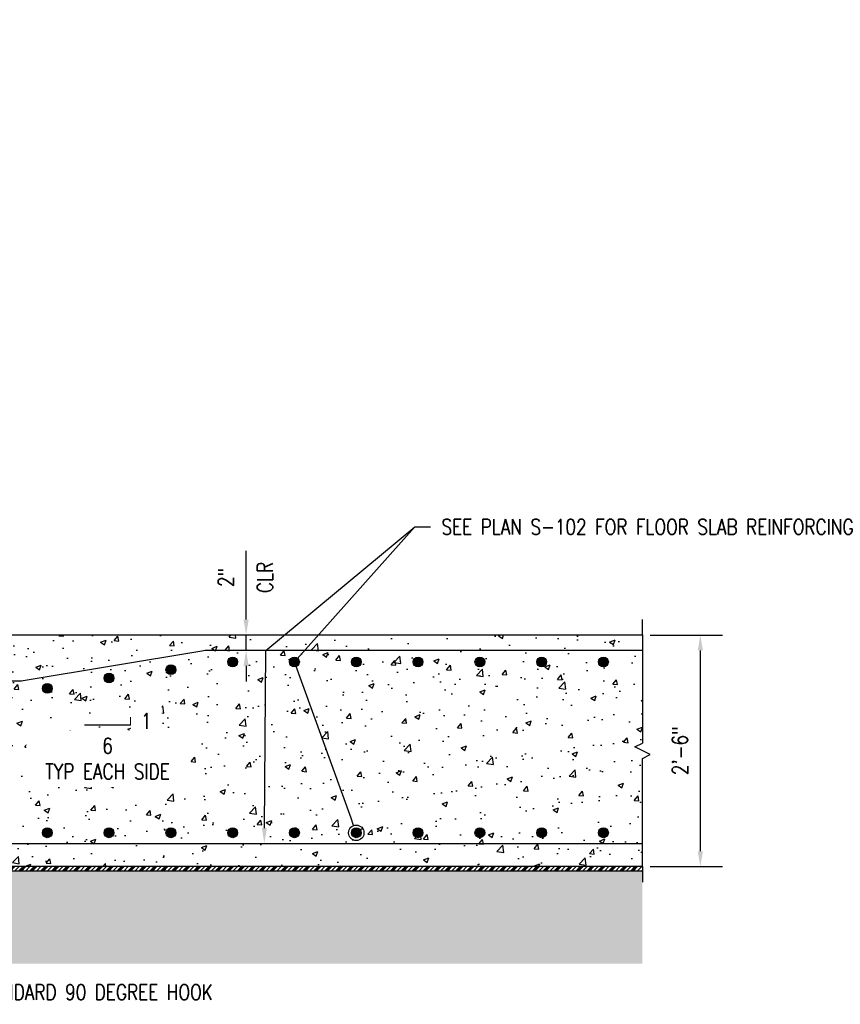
# Model space of a CAD drawing. Header units: inches. Extents: x -2185 to -513, y -77 to 231.
# Tile 3 of 12: x -1473 to -1367, y -53 to 74. Entities that reach past the tile are written whole.
import ezdxf
from ezdxf import colors
from ezdxf.entities.mleader import LeaderData, LeaderLine
from ezdxf.math import Vec2, Vec3

# ---------------------------------------------------------------- set-up
doc = ezdxf.new("R2010")
doc.units = ezdxf.units.IN
doc.header["$MEASUREMENT"] = 0
for name, color, linetype in [('A-DETL-GENF', 3, 'Continuous'), ('A-DETL-THIN', 1, 'Continuous'), ('A-DETL-WIDE', 5, 'Continuous'), ('A-FLOR', 5, 'Continuous'), ('A-WALL-PATT', 8, 'Continuous'), ('G-ANNO-SYMB', 2, 'Continuous'), ('S-ANNO-DIMS', 1, 'Continuous'), ('S-ANNO-NOTE', 2, 'Continuous')]:
    doc.layers.add(name, color=color, linetype=linetype)
doc.styles.add('Annotative', font='romans.shx', dxfattribs={"width": 0.8, "height": 0.125})
doc.dimstyles.new('Annotative', dxfattribs={"dimscale": 0, "dimtxt": 0.125, "dimasz": 0.125, "dimexe": 0.18, "dimexo": 0.0625, "dimgap": 0.09, "dimtad": 1, "dimdec": 3, "dimzin": 3, "dimdsep": 46, "dimlunit": 4, "dimtxsty": 'Annotative', "dimcen": 0.09, "dimclrt": 2, "dimazin": 2, "dimtfac": 1, "dimtdec": 3, "dimtmove": 0, "dimatfit": 0, "dimfxl": 1, "dimtfill": 1, "dimfrac": 2, "dimtolj": 1, "dimtzin": 0, "dimarcsym": 0})

# ---------------------------------------------------------------- blocks, each defined once
blk = doc.blocks.new('_DotBlank')
at = {"color": 0, "linetype": 'ByBlock', "lineweight": -2}
blk.add_line((-0.5, 0), (-1, 0), dxfattribs=at)
blk.add_circle((0, 0), 0.5, dxfattribs=at)
blk = doc.blocks.new('*U26')
for p, q in [((0.5, 1), (-0.5, -1)), ((1, 0), (0.5, 1)), ((-15, 0), (-17, 0)), ((-15, 0), (-1, 0)), ((-0.5, -1), (-1, 0)), ((15, 0), (1, 0)), ((15, 0), (17, 0))]:
    blk.add_line(p, q)
blk = doc.blocks.new('*D55')
at = {"layer": 'Defpoints', "color": 0, "transparency": 16777216}
for p in [(-1392.76, -5.37), (-1392.76, -35.37), (-1385.26, -35.37)]:
    blk.add_point(p, dxfattribs=at)
at = {"layer": 'S-ANNO-DIMS', "color": 0, "lineweight": -2, "transparency": 16777216}
for p, q in [((-1391.76, -5.37), (-1382.38, -5.37)), ((-1385.26, -7.37), (-1385.26, -33.37)), ((-1391.76, -35.37), (-1382.38, -35.37))]:
    blk.add_line(p, q, dxfattribs=at)
at = {"layer": 'S-ANNO-DIMS', "color": 0, "transparency": 16777216}
for points in [[(-1385.59, -7.37), (-1384.92, -7.37), (-1385.26, -5.37)], [(-1385.59, -33.37), (-1384.92, -33.37), (-1385.26, -35.37)]]:
    blk.add_solid(points, dxfattribs=at)
at = {"layer": 'S-ANNO-DIMS', "color": 2, "transparency": 16777216, "insert": (-1387.89, -20.37), "char_height": 2, "attachment_point": 5, "rotation": 90, "style": 'Annotative', "bg_fill": 3, "box_fill_scale": 1.25, "bg_fill_color": 256, "bg_fill_true_color": 13158600, "bg_fill_transparency": 0}
blk.add_mtext('\\A1;2\'-6"', dxfattribs=at)
blk = doc.blocks.new('*D67')
at = {"layer": 'Defpoints', "color": 0, "transparency": 16777216}
for p in [(-1448.91, -5.37), (-1444.06, -5.37), (-1448.91, -7.37)]:
    blk.add_point(p, dxfattribs=at)
at = {"layer": 'S-ANNO-DIMS', "color": 0, "lineweight": -2, "transparency": 16777216}
for p, q in [((-1444.06, -3.37), (-1444.06, 5.55)), ((-1444.06, -7.37), (-1444.06, -5.37)), ((-1444.06, -9.37), (-1444.06, -11.37))]:
    blk.add_line(p, q, dxfattribs=at)
at = {"layer": 'S-ANNO-DIMS', "color": 0, "transparency": 16777216}
for points in [[(-1444.39, -3.37), (-1443.73, -3.37), (-1444.06, -5.37)], [(-1444.39, -9.37), (-1443.73, -9.37), (-1444.06, -7.37)]]:
    blk.add_solid(points, dxfattribs=at)
at = {"layer": 'S-ANNO-DIMS', "color": 2, "transparency": 16777216, "char_height": 2, "attachment_point": 5, "rotation": 90, "style": 'Annotative', "bg_fill": 3, "box_fill_scale": 1.25, "bg_fill_color": 256, "bg_fill_true_color": 13158600, "bg_fill_transparency": 0}
for s, insert in [('\\A1;CLR', (-1441.62, 2.09)), ('\\A1;2"', (-1446.69, 2.09))]:
    blk.add_mtext(s, dxfattribs=dict(at, insert=insert))
blk = doc.blocks.new('Reinforcing Bar Section_USACE - __10')
h = blk.add_hatch(color=256)
h.dxf.hatch_style = 1
h.paths.add_polyline_path([(0.635, 0, 1), (-0.635, 0, 1)])
blk.add_circle((0, 0), 0.635)

msp = doc.modelspace()

# ---------------------------------------------------------------- hatches: boundary and pattern name
at = {"layer": 'A-DETL-THIN'}
h = msp.add_hatch(dxfattribs=at)
h.set_pattern_fill('PLASTI', color=256, scale=4, angle=45)
h.set_pattern_definition([(45, (0, -8.1265), (-0.7071068, 0.7071068), []), (45, (-0.0884, -8.0381), (-0.7071068, 0.7071068), []), (45, (-0.1768, -7.9497), (-0.7071068, 0.7071068), []), (45, (-0.4419, -7.6845), (-0.7071068, 0.7071068), [])])
h.paths.add_polyline_path([(-1392.7587, -35.3677), (-1537.3588, -35.3677), (-1581.3588, -35.3677), (-1581.3588, -35.9582), (-1392.7587, -35.9582)])
at = {"layer": 'A-WALL-PATT', "lineweight": -3}
h = msp.add_hatch(dxfattribs=at)
h.set_pattern_fill('AR-CONC', color=8, style=0)
h.set_pattern_definition([(50, (0, -8.1265), (7.172602, -0.627521), [0.75, -8.25]), (355, (0, -8.1265), (-1.387513, 7.52192), [0.6, -6.6]), (100.45144, (0.598, -8.179), (5.78509, 6.8944), [0.637402, -7.01142]), (46.1842, (0, -6.1265), (10.672413, -1.655193), [1.125, -12.375]), (96.6356, (0.889, -6.264), (9.34662, 9.741186), [0.9561, -10.51714]), (351.1842, (0, -6.126), (9.34662, 9.741186), [0.9, -9.9]), (21, (1, -6.6265), (5.96907, -4.02619), [0.75, -8.25]), (326, (1, -6.6265), (2.433153, 7.2515), [0.6, -6.6]), (71.45144, (1.4974, -6.962), (8.402224, 3.22531), [0.637402, -7.01142]), (37.5, (0, -8.1265), (0.1215986, 3.3289385), [0, -6.52, 0, -6.7, 0, -6.625]), (7.5, (0, -8.1265), (2.630695, 3.944117), [0, -3.82, 0, -6.37, 0, -2.525]), (327.5, (-2.23, -8.1265), (5.3382244, -0.2255487), [0, -2.5, 0, -7.8, 0, -10.35]), (317.5, (-3.23, -8.1265), (5.831862, 1.00105), [0, -3.25, 0, -5.18, 0, -7.35])])
h.paths.add_polyline_path([(-1392.7587, -35.3677), (-1392.7587, -21.3677), (-1391.7587, -20.8677), (-1393.7587, -19.8677), (-1392.7587, -19.3677), (-1392.7587, -5.3677), (-1475.3588, -5.3677), (-1475.3588, -9.3677), (-1476.6114, -9.3677), (-1476.6114, -10.8047), (-1476.3798, -10.8047), (-1476.3798, -12.3047), (-1476.6088, -12.3047), (-1476.6389, -12.9876), (-1476.9481, -14.3217), (-1477.3982, -14.967), (-1477.5079, -15.1314), (-1477.6134, -15.2621), (-1477.7442, -15.4224), (-1477.8919, -15.5952), (-1478.0058, -15.7091), (-1478.124, -15.8229), (-1478.2717, -15.9537), (-1478.4616, -16.1097), (-1478.5966, -16.2024), (-1478.6683, -16.2573), (-1478.8011, -16.3402), (-1478.8666, -16.39), (-1478.9347, -16.4345), (-1479.0002, -16.4711), (-1479.071, -16.5104), (-1479.1391, -16.547), (-1479.2098, -16.5837), (-1479.2884, -16.6282), (-1479.3538, -16.6542), (-1479.3998, -16.6756), (-1479.4707, -16.708), (-1479.5346, -16.7395), (-1479.6153, -16.7685), (-1479.7123, -16.8083), (-1479.8399, -16.8511), (-1479.9471, -16.8889), (-1480.0569, -16.9232), (-1480.1819, -16.9495), (-1480.3267, -16.9955), (-1480.4057, -17.0152), (-1480.5373, -17.0415), (-1480.6754, -17.0547), (-1480.8128, -17.0822), (-1480.9572, -17.1019), (-1481.1476, -17.115), (-1481.278, -17.1148), (-1481.4218, -17.1177), (-1481.4218, -17.3467), (-1482.9218, -17.3467), (-1482.9218, -17.1152), (-1537.3588, -17.6823), (-1537.3588, -35.3677)])
h.paths.add_polyline_path([(-1482.9218, -13.6203), (-1482.9218, -13.3887), (-1481.4218, -13.3887), (-1481.4076, -13.6176), (-1481.4271, -13.6182), (-1481.3746, -13.6166), (-1481.3662, -13.6178), (-1481.314, -13.612), (-1481.3027, -13.6123), (-1481.2883, -13.6107), (-1481.2743, -13.6091), (-1481.2607, -13.6076), (-1481.2206, -13.6019), (-1481.1924, -13.5974), (-1481.1084, -13.5795), (-1481.0492, -13.5656), (-1481.0023, -13.5418), (-1480.8627, -13.4955), (-1480.8179, -13.468), (-1480.7663, -13.4422), (-1480.7097, -13.4078), (-1480.6489, -13.3658), (-1480.6108, -13.337), (-1480.5639, -13.2984), (-1480.516, -13.255), (-1480.4902, -13.2296), (-1480.4533, -13.1909), (-1480.4284, -13.163), (-1480.4008, -13.1303), (-1480.3762, -13.0986), (-1480.3588, -13.0751), (-1480.3281, -13.0308), (-1480.3094, -13.0022), (-1480.2823, -12.9571), (-1480.2506, -12.8978), (-1480.222, -12.8374), (-1480.1842, -12.7426), (-1480.1632, -12.6784), (-1480.1503, -12.6315), (-1480.1364, -12.5723), (-1480.1251, -12.5111), (-1480.1168, -12.4479), (-1480.1113, -12.3823), (-1480.1088, -12.3047), (-1480.3378, -12.3047), (-1480.3378, -10.8047), (-1480.1061, -10.8047), (-1480.1061, -9.3677), (-1481.3588, -9.3677), (-1481.3588, -5.3677), (-1537.3588, -5.3677), (-1537.3588, -14.2178)])
h = msp.add_hatch(dxfattribs=at)
h.set_pattern_fill('GRAVEL', color=8, scale=4, style=0)
h.set_pattern_definition([(228.012788, (2.88, -4.12647), (-32, -36), [0.538144, -53.276352]), (184.969741, (2.52, -4.52647), (48, 4), [0.923472, -91.423699]), (132.510447, (1.6, -4.60647), (40, -44), [0.651152, -64.46413]), (267.273689, (0.04, -5.60647), (4, 80), [0.840952, -83.254232]), (292.833654, (0, -6.44647), (-20, 48), [0.82462, -81.6374925]), (357.273689, (0.32, -7.20647), (-80, 4), [0.840952, -83.254232]), (37.69424, (1.16, -7.24647), (-52, -40), [1.112116, -110.099394]), (72.255328, (2.04, -6.56647), (28, 88), [1.049952, -103.945286]), (121.429566, (2.36, -5.56647), (-32, 52), [0.8438, -83.536292]), (175.236358, (1.92, -4.84647), (44, -4), [0.963328, -47.20305]), (222.397438, (0.96, -4.76647), (-48, -44), [1.245792, -123.3335]), (138.814075, (4, -5.64647), (-28, 24), [0.425204, -42.095379]), (171.469234, (3.68, -5.36647), (52, -8), [0.808948, -80.086046]), (225, (2.88, -5.2465), (-4e-16, -4), [0.565684, -5.09117]), (203.19859, (2.6, -4.76647), (20, 8), [0.304632, -30.15846]), (291.80141, (2.32, -4.8865), (-4, 12), [0.430812, -21.109847]), (30.963757, (2.48, -5.2865), (12, 8), [0.699716, -22.624092]), (161.56505, (3.08, -4.9265), (8, -4), [0.505964, -12.143147]), (16.38954, (0, -4.88647), (40, 12), [0.7088, -70.171381]), (70.346176, (0.68, -4.68647), (-16, -44), [0.594644, -58.869631]), (293.19859, (3.08, -4.12647), (-8, 20), [0.60926, -29.853832]), (343.61046, (3.32, -4.68647), (-40, 12), [0.7088, -70.171381]), (339.443955, (0, -7.36647), (-20, 8), [0.68352, -33.492495]), (294.77514, (0.64, -7.60647), (-20, 44), [0.572712, -56.698572]), (66.80141, (3.12, -8.12647), (8, 20), [0.60926, -29.853832]), (17.354025, (3.36, -7.56647), (-52, -16), [0.670524, -66.381694]), (69.443955, (1.16, -8.12647), (-8, -20), [0.34176, -33.834255]), (101.30993, (2.88, -8.1265), (-4, 16), [0.20396, -20.192118]), (165.96376, (2.84, -7.9265), (12, -4), [0.82462, -15.667803]), (186.009006, (2.04, -7.72647), (40, 4), [0.7642, -75.655693]), (303.69007, (2.48, -5.6465), (-4, 8), [0.576888, -13.845317]), (353.157227, (2.8, -6.12647), (68, -8), [1.007176, -99.7102505]), (60.945396, (3.8, -6.24647), (-16, -28), [0.411824, -40.770697]), (90, (4, -5.8865), (-4, 4), [0.24, -3.76]), (120.256437, (1.96, -7.60647), (16, -28), [0.555696, -55.01408]), (48.012788, (1.68, -7.12647), (32, 36), [1.076288, -52.738208]), (0, (2.4, -6.3265), (4, 4), [1.04, -2.96]), (325.304846, (3.44, -6.32647), (40, -28), [0.632456, -62.613097]), (254.054604, (3.96, -6.68647), (-4, -16), [0.582408, -28.538032]), (207.645975, (3.8, -7.24647), (-76, -40), [0.94826, -93.877897]), (175.426079, (2.96, -7.68647), (-52, 4), [1.003196, -99.316294])])
h.paths.add_polyline_path([(-1392.7587, -35.9582), (-1581.3588, -35.9582), (-1581.3588, -47.9582), (-1392.7587, -47.9582)])

# ---------------------------------------------------------------- linework, layer by layer
at = {"layer": 'A-DETL-THIN', "lineweight": -3}
msp.add_lwpolyline([(-1392.7587, -35.9582), (-1581.3588, -35.9582), (-1581.3588, -35.3677), (-1537.3588, -35.3677)], dxfattribs=at)
at = {"layer": 'A-FLOR', "lineweight": -3}
msp.add_lwpolyline([(-1392.7587, -35.3677), (-1537.3588, -35.3677), (-1537.3588, -5.3677), (-1392.7587, -5.3677)], dxfattribs=at)
at = {"layer": 'G-ANNO-SYMB'}
for p, q in [((-1458.996, -17.0017), (-1458.996, -16.0017)), ((-1464.996, -17.0017), (-1458.996, -17.0017))]:
    msp.add_line(p, q, dxfattribs=at)

# ---------------------------------------------------------------- block references
at = {"layer": 'A-DETL-GENF', "lineweight": -3}
for p in [(-1437.7998, -8.8626), (-1429.7998, -8.8626), (-1421.7998, -8.8626), (-1413.7998, -8.8626), (-1405.7998, -8.8626), (-1397.7998, -8.8626), (-1453.7998, -9.8626), (-1461.7998, -10.9479), (-1469.7998, -12.2813), (-1469.7998, -30.9863), (-1461.7998, -30.9863), (-1453.7998, -30.9863), (-1445.7998, -30.9863), (-1437.7998, -30.9863), (-1429.7998, -30.9863), (-1421.7998, -30.9863), (-1413.7998, -30.9863), (-1405.7998, -30.9863), (-1397.7998, -30.9863)]:
    msp.add_blockref('Reinforcing Bar Section_USACE - __10', p, dxfattribs=at)
at = {"layer": 'A-DETL-THIN', "rotation": 270}
msp.add_blockref('*U26', (-1392.7587, -20.3677), dxfattribs=at)

# ---------------------------------------------------------------- leaders
at = {"layer": 'S-ANNO-NOTE', "lineweight": -3}
ml = msp.add_multileader_mtext('Standard', dxfattribs=at)
ml.set_content('#10 VERT @ 8" OC', color=256, style='Annotative')
ml.set_leader_properties(color=1, linetype='ByLayer', lineweight=-1)
ml.build(insert=Vec2(0, 0))
ml.multileader.update_dxf_attribs({"text_right_attachment_type": 3, "dogleg_length": 0.125, "arrow_head_size": 2, "scale": 16})
ctx = ml.context
ctx.base_point, ctx.scale, ctx.char_height, ctx.arrow_head_size, ctx.landing_gap_size, ctx.plane_origin = Vec3(-1562.7988, 72.8922), 16, 2, 2, 1.44, Vec3(-1510.7017, 72.8042)
ctx.right_attachment = 3
notes = []
notes.append((ctx, [(0, (1, 1, 0), (-1533.7664, 72.5113), (-1, 0), 2, [(1, [(-1494.1088, 64.2515), (-1511.3584, 63.3285)], 0, [])])]))
ctx.mtext.insert, ctx.mtext.width, ctx.mtext.defined_height, ctx.mtext.flow_direction = Vec3(-1561.3588, 74.2255), 36.61582, 4.6939, 5
ml = msp.add_multileader_mtext('Standard', dxfattribs=at)
ml.set_content('#7 HORIZ @ 10" OC', color=256, style='Annotative')
ml.set_leader_properties(color=1, linetype='ByLayer', lineweight=-1)
ml.set_arrow_properties(name='DOTBLANK')
ml.build(insert=Vec2(0, 0))
ml.multileader.update_dxf_attribs({"text_right_attachment_type": 3, "dogleg_length": 0.125, "arrow_head_size": 2, "scale": 16})
ctx = ml.context
ctx.base_point, ctx.scale, ctx.char_height, ctx.arrow_head_size, ctx.landing_gap_size, ctx.plane_origin = Vec3(-1562.7988, 59.7849), 16, 2, 2, 1.44, Vec3(-1510.7017, 53.0772)
ctx.right_attachment = 3
notes.append((ctx, [(0, (1, 1, 0), (-1532.3188, 59.4039), (-1, 0), 2, [(1, [(-1494.8934, 49.9448), (-1510.2684, 49.9445)], 0, [])])]))
ctx.mtext.insert, ctx.mtext.width, ctx.mtext.flow_direction = Vec3(-1561.3588, 61.1182), 55.443737, 5
ml = msp.add_multileader_mtext('Standard', dxfattribs=at)
ml.set_content('\\pxt3.2,6.4,9.6,12.8,16,19.2,22.4,25.6,28.8,32,35.2,38.4,41.6,44.8,48,51.2,54.4,57.6,60.8,64,67.2,70.4,73.6,76.8,80,83.2,86.4,89.6,92.8,96,99.2,102.4;{\\C256;SEE PLAN S-102 FOR FLOOR SLAB REINFORCING }', color=256, style='Annotative')
ml.set_leader_properties(color=1, linetype='ByLayer', lineweight=-1)
ml.build(insert=Vec2(0, 0))
ml.multileader.update_dxf_attribs({"text_right_attachment_type": 3, "dogleg_length": 0.125, "arrow_head_size": 2, "scale": 16})
ctx = ml.context
ctx.base_point, ctx.scale, ctx.char_height, ctx.arrow_head_size, ctx.landing_gap_size, ctx.plane_origin = Vec3(-1420.2038, 8.635), 16, 2, 2, 1.44, Vec3(-1439.5526, -5.5758)
ctx.right_attachment = 3
notes.append((ctx, [(0, (1, 1, 0), (-1422.2038, 8.635), (1, 0), 2, [(1, [(-1441.7053, -32.3677), (-1441.5113, -7.3677)], 0, [])])]))
ctx.mtext.insert, ctx.mtext.width, ctx.mtext.defined_height, ctx.mtext.flow_direction = Vec3(-1418.7638, 9.635), 34.61305, 4.6939, 5
at = {"layer": 'S-ANNO-NOTE'}
ml = msp.add_multileader_mtext('Standard', dxfattribs=at)
ml.set_content('', color=256, style='Annotative')
ml.set_leader_properties(color=1, linetype='ByLayer', lineweight=-1)
ml.set_arrow_properties(name='DOTBLANK')
ml.build(insert=Vec2(0, 0))
ml.multileader.update_dxf_attribs({"has_dogleg": 0, "text_right_attachment_type": 3, "dogleg_length": 0.125, "arrow_head_size": 2, "scale": 16})
ctx = ml.context
ctx.base_point, ctx.scale, ctx.char_height, ctx.arrow_head_size, ctx.landing_gap_size, ctx.plane_origin = Vec3(-1422.2038, 8.635), 16, 2, 2, 1.44, Vec3(-1438.4667, 18.5799)
ctx.right_attachment = 3
notes.append((ctx, [(0, (1, 1, 0), (-1424.2038, 8.635), (1, 0), 2, [(1, [(-1429.7998, -30.9863), (-1437.7998, -8.8626)], 0, [])])]))
ctx.mtext.insert, ctx.mtext.flow_direction = Vec3(-1420.7638, 9.635), 5
at = {"layer": 'S-ANNO-NOTE', "lineweight": -3}
ml = msp.add_multileader_mtext('Standard', dxfattribs=at)
ml.set_content('\\pxt3.2,6.4,9.6,12.8,16,19.2,22.4,25.6,28.8,32,35.2,38.4,41.6,44.8,48,51.2,54.4,57.6,60.8,64,67.2,70.4,73.6,76.8,80,83.2,86.4,89.6,92.8,96,99.2,102.4;{\\C256;STANDARD 90 DEGREE HOOK}', color=256, style='Annotative')
ml.set_leader_properties(color=1, linetype='ByLayer', lineweight=-1)
ml.build(insert=Vec2(0, 0))
ml.multileader.update_dxf_attribs({"text_right_attachment_type": 3, "dogleg_length": 0.125, "arrow_head_size": 2, "scale": 16})
ctx = ml.context
ctx.base_point, ctx.scale, ctx.char_height, ctx.arrow_head_size, ctx.landing_gap_size, ctx.plane_origin = Vec3(-1480.7979, -51.6316), 16, 2, 2, 1.44, Vec3(-1511.9682, 1.6311)
ctx.right_attachment = 3
notes.append((ctx, [(0, (1, 1, 0), (-1482.7979, -51.6316), (1, 0), 2, [(1, [(-1511.2059, -21.4397), (-1488.1088, -31.455)], 0, [])])]))
ctx.mtext.insert, ctx.mtext.width, ctx.mtext.defined_height, ctx.mtext.flow_direction = Vec3(-1479.3579, -50.6316), 19.445359, 4.6939, 5
for ctx, leaders in notes:
    for number, flags, end, landing, length, lines in leaders:
        leader = LeaderData()
        leader.index, (leader.has_last_leader_line, leader.has_dogleg_vector, leader.attachment_direction) = number, flags
        leader.last_leader_point, leader.dogleg_vector, leader.dogleg_length = Vec3(end), Vec3(landing), length
        for number, points, colour, breaks in lines:
            line = LeaderLine()
            line.index, line.vertices, line.color, line.breaks = number, Vec3.list(points), colors.encode_raw_color(colour), breaks
            leader.lines.append(line)
        ctx.leaders.append(leader)

# ---------------------------------------------------------------- next in the draw order: dimensions: what is measured, and where the dimension line sits
at = {"layer": 'S-ANNO-DIMS'}
dim = msp.add_linear_dim(base=(-1385.2569, -35.3677), p1=(-1392.7587, -5.3677), p2=(-1392.7587, -35.3677), angle=90, dimstyle='Annotative', override={"dimpost": '\\X'}, dxfattribs=at)
dim.commit()
dim.dimension.update_dxf_attribs({"geometry": '*D55', "text_midpoint": (-1387.8874, -20.3677)})

# ---------------------------------------------------------------- next in the draw order: leaders
at = {"layer": 'S-ANNO-NOTE', "lineweight": -3}
ml = msp.add_multileader_mtext('Standard', dxfattribs=at)
ml.set_content('\\pxt3.2,6.4,9.6,12.8,16,19.2,22.4,25.6,28.8,32,35.2,38.4,41.6,44.8,48,51.2,54.4,57.6,60.8,64,67.2,70.4,73.6,76.8,80,83.2,86.4,89.6,92.8,96,99.2,102.4;{\\C256;SLOPE }', color=256, style='Annotative')
ml.set_leader_properties(color=1, linetype='ByLayer', lineweight=-1)
ml.build(insert=Vec2(0, 0))
ml.multileader.update_dxf_attribs({"text_right_attachment_type": 3, "dogleg_length": 0.125, "arrow_head_size": 2, "scale": 16})
ctx = ml.context
ctx.base_point, ctx.scale, ctx.char_height, ctx.arrow_head_size, ctx.landing_gap_size, ctx.plane_origin = Vec3(-1522.1135, -12.2831), 16, 2, 2, 1.44, Vec3(-1544.8877, -25.9902)
ctx.right_attachment = 3
notes = []
notes.append((ctx, [(0, (1, 1, 0), (-1525.5424, -12.2831), (1, 0), 3.4289, [(0, [(-1529.5451, -12.2403)], 0, [])])]))
ctx.mtext.insert, ctx.mtext.width, ctx.mtext.defined_height, ctx.mtext.flow_direction = Vec3(-1520.6735, -11.2831), 34.61305, 4.6939, 5
for ctx, leaders in notes:
    for number, flags, end, landing, length, lines in leaders:
        leader = LeaderData()
        leader.index, (leader.has_last_leader_line, leader.has_dogleg_vector, leader.attachment_direction) = number, flags
        leader.last_leader_point, leader.dogleg_vector, leader.dogleg_length = Vec3(end), Vec3(landing), length
        for number, points, colour, breaks in lines:
            line = LeaderLine()
            line.index, line.vertices, line.color, line.breaks = number, Vec3.list(points), colors.encode_raw_color(colour), breaks
            leader.lines.append(line)
        ctx.leaders.append(leader)

# ---------------------------------------------------------------- next in the draw order: dimensions: what is measured, and where the dimension line sits
at = {"layer": 'S-ANNO-DIMS'}
dim = msp.add_linear_dim(base=(-1444.0617, -5.3677), p1=(-1448.9139, -7.3677), p2=(-1448.9139, -5.3677), angle=90, text='<>\\XCLR', dimstyle='Annotative', override={"dimpost": '\\X', "dimse1": 1, "dimse2": 1}, dxfattribs=at)
dim.commit()
dim.dimension.update_dxf_attribs({"geometry": '*D67', "text_midpoint": (-1444.0617, 2.0914)})

# ---------------------------------------------------------------- next in the draw order: linework, layer by layer
at = {"layer": 'A-DETL-WIDE'}
msp.add_lwpolyline([(-1392.7587, -7.3677), (-1448.9139, -7.3677, 0.04131065), (-1449.7976, -7.4408), (-1472.92, -11.2946, -0.04131065), (-1473.8036, -11.3677), (-1482.9115, -11.3677, -0.04131065), (-1483.7951, -11.2946), (-1506.9175, -7.4408, 0.04131065), (-1507.8012, -7.3677), (-1528.9838, -7.3677, 0.41421356), (-1534.3588, -12.7427), (-1534.3588, -26.3677)], format="xyb", dxfattribs=at)

# ---------------------------------------------------------------- next in the draw order: block references
at = {"layer": 'A-DETL-GENF', "lineweight": -3}
msp.add_blockref('Reinforcing Bar Section_USACE - __10', (-1445.7998, -8.8626), dxfattribs=at)

# ---------------------------------------------------------------- next in the draw order: texts
at = {"layer": 'G-ANNO-SYMB', "char_height": 2, "attachment_point": 5, "style": 'Annotative', "bg_fill": 3, "box_fill_scale": 1.5, "bg_fill_color": 256, "bg_fill_transparency": 0}
for s, insert, width in [('1', (-1456.9776, -16.5017), 2), ('6\\PTYP EACH SIDE', (-1461.996, -21.3814), 19.030291)]:
    msp.add_mtext(s, dxfattribs=dict(at, insert=insert, width=width))

# ---------------------------------------------------------------- next in the draw order: linework, layer by layer
at = {"layer": 'A-DETL-WIDE', "lineweight": -3}
msp.add_lwpolyline([(-1533.3588, -20.3677), (-1533.3588, -26.9927, 0.41421356), (-1527.9838, -32.3677), (-1392.7587, -32.3677)], format="xyb", dxfattribs=at)

doc.saveas('drawing.dxf')
